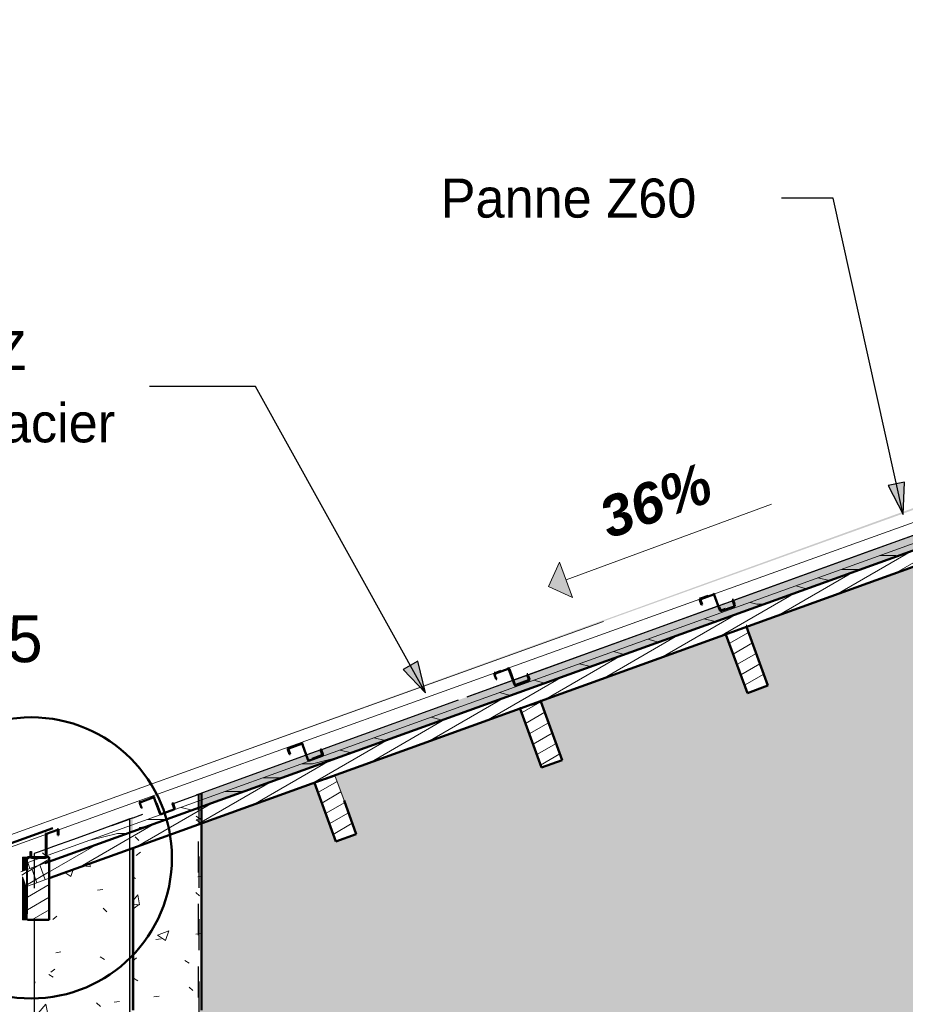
# Model space of a CAD drawing. Header units: metres. Extents: x -9.3 to 14.7, y 2.6 to 9.4.
# Tile 7 of 21: x -5.7 to -2.9, y 5.8 to 8.9. Entities that reach past the tile are written whole.
import ezdxf

# ---------------------------------------------------------------- set-up
doc = ezdxf.new("R2010")
doc.units = ezdxf.units.M
doc.linetypes.add('Tiret', pattern=[0.00635, 0.003175, -0.003175])
for name, color, linetype, lineweight in [('A-ANNO-NOTE', 131, 'Continuous', 9), ('A-DETL', 90, 'Continuous', 18), ('A-DETL-GENF', 92, 'Continuous', 18), ('A-DETL-MEDM', 33, 'Continuous', 50), ('A-ROOF', 132, 'Continuous', 18), ('A-ROOF-PATT', 132, 'Continuous', 18), ('A-WALL', 113, 'Continuous', 25), ('A-WALL-HDLN', 110, 'Tiret', 25), ('A-WALL-PATT', 111, 'Continuous', 25), ('G-ANNO-TEXT', 231, 'Continuous', 9), ('S-BEAM', 12, 'Continuous', 18), ('S-BEAM-HDLN', 1, 'Continuous', 18)]:
    doc.layers.add(name, color=color, linetype=linetype, lineweight=lineweight)
doc.styles.add('Arial_B_I_1', font='arialbi.ttf', dxfattribs={"height": 0.13})
doc.styles.add('Bodoni MT', font='BOD_R.TTF', dxfattribs={"height": 0.125})
doc.styles.add('Bodoni MT_B_I', font='BOD_BI.TTF', dxfattribs={"height": 0.15})
pattern_1 = [(50, (0.0451, 4.125), (0.364365, -0.031877), [0.0381, -0.4191]), (355, (0.0451, 4.125), (-0.070485, 0.382117), [0.03048, -0.33528]), (100.451, (0.07547, 4.122), (0.293886, 0.35023), [0.03238, -0.35618]), (46.184, (0.0451, 4.227), (0.54216, -0.084084), [0.05715, -0.62865]), (96.636, (0.0903, 4.22), (0.474805, 0.494854), [0.04857, -0.53427]), (351.184, (0.0451, 4.227), (0.47481, 0.494846), [0.04572, -0.50292]), (21, (0.0959, 4.201), (0.303226, -0.204528), [0.0381, -0.4191]), (326, (0.0959, 4.201), (0.123607, 0.368379), [0.03048, -0.33528]), (71.451, (0.12117, 4.184), (0.426833, 0.163839), [0.03238, -0.35618]), (37.5, (0.0451, 4.125), (0.0061807, 0.1691082), [0.01676, -0.31445, 0.01676, -0.3236, -0.33655]), (37.5, (0.0451, 4.125), (0.0061807, 0.1691082), [-0.67158, 0.01676, -0.31979]), (7.5, (0.0451, 4.125), (0.1336414, 0.200358), [0.01676, -0.17729, 0.01676, -0.30683, -0.12827]), (7.5, (0.0451, 4.125), (0.1336414, 0.200358), [-0.51765, 0.01676, -0.11151]), (327.5, (-0.06818, 4.125), (0.2711816, -0.0114606), [0.01676, -0.11024, 0.01676, -0.37948, -0.52578]), (327.5, (-0.06818, 4.125), (0.2711816, -0.0114606), [-0.52324, 0.01676, -0.50902]), (317.5, (-0.11898, 4.125), (0.296258, 0.050851), [0.01676, -0.14834, 0.01676, -0.24638, -0.37338]), (317.5, (-0.11898, 4.125), (0.296258, 0.050851), [-0.42824, 0.01676, -0.35662])]
pattern_2 = [(30, (0.0451, 4.125), (-0.0175, 0.03031089), [])]

# ---------------------------------------------------------------- blocks, each defined once
blk = doc.blocks.new('Pente - Pente-5017194-CCA_')
at = {"layer": 'A-ANNO-NOTE'}
blk.add_hatch(color=256, dxfattribs=at).paths.add_polyline_path([(-3.9225, 7.0807), (-3.9996, 7.1162), (-3.964, 7.1933)])
for p, q in [((-3.2865, 7.3793), (-3.9433, 7.137)), ((-3.964, 7.1933), (-3.9996, 7.1162)), ((-3.9225, 7.0807), (-3.964, 7.1933)), ((-3.9996, 7.1162), (-3.9225, 7.0807))]:
    blk.add_line(p, q, dxfattribs=at)

msp = doc.modelspace()

# ---------------------------------------------------------------- hatches: boundary and pattern name
at = {"layer": 'A-DETL-GENF'}
h = msp.add_hatch(dxfattribs=at)
h.set_pattern_fill('FP_43', style=0, pattern_type=2)
h.set_pattern_definition([(0, (0.0451, 4.125), (0, 0.889), [0.1778, -0.2667, 0.0889, -0.3556]), (0, (0.6674, 4.147), (0, 0.889), [0.1778, -0.7112]), (0, (0.5785, 4.192), (0, 0.889), [0.0889, -0.8001]), (0, (0.08955, 4.214), (0, 0.889), [0.04445, -0.6223, 0.04445, -0.1778]), (0, (0.4007, 4.258), (0, 0.889), [0.1778, -0.2667, 0.04445, -0.40005]), (0, (0.17845, 4.281), (0, 0.889), [0.13335, -0.75565]), (0, (0.4007, 4.303), (0, 0.889), [0.2667, -0.6223]), (0, (0.134, 4.325), (0, 0.889), [0.1778, -0.7112]), (0, (0.4896, 4.347), (0, 0.889), [0.4445, -0.4445]), (0, (0.2229, 4.392), (0, 0.889), [0.0889, -0.2667, 0.1778, -0.3556]), (0, (0.8452, 4.414), (0, 0.889), [0.1778, -0.7112]), (0, (0.6674, 4.436), (0, 0.889), [0.0889, -0.8001]), (0, (0.4896, 4.458), (0, 0.889), [0.0889, -0.8001]), (0, (0.0451, 4.481), (0, 0.889), [0.1778, -0.7112]), (0, (0.4896, 4.503), (0, 0.889), [0.1778, -0.7112]), (0, (0.4896, 4.547), (0, 0.889), [0.1778, -0.1778, 0.1778, -0.3556]), (0, (0.3118, 4.592), (0, 0.889), [0.0889, -0.4445, 0.1778, -0.1778]), (0, (0.4896, 4.614), (0, 0.889), [0.2667, -0.6223]), (0, (0.4896, 4.658), (0, 0.889), [0.1778, -0.7112]), (0, (0.134, 4.681), (0, 0.889), [0.2667, -0.3556, 0.0889, -0.1778]), (0, (0.134, 4.725), (0, 0.889), [0.4445, -0.4445]), (0, (0.6674, 4.747), (0, 0.889), [0.0889, -0.8001]), (0, (0.4007, 4.77), (0, 0.889), [0.1778, -0.7112]), (0, (0.2229, 4.792), (0, 0.889), [0.0889, -0.3556, 0.0889, -0.3556]), (0, (0.134, 4.814), (0, 0.889), [0.0889, -0.2667, 0.1778, -0.3556]), (0, (0.3118, 4.836), (0, 0.889), [0.0889, -0.4445, 0.0889, -0.2667]), (0, (0.4896, 4.858), (0, 0.889), [0.2667, -0.6223]), (0, (0.134, 4.903), (0, 0.889), [0.1778, -0.7112]), (0, (0.5785, 4.925), (0, 0.889), [0.0889, -0.8001]), (0, (0.7563, 4.947), (0, 0.889), [0.0889, -0.8001]), (14.036, (0.6674, 4.192), (0.889002, 1e-06), [0.09157, -3.574]), (14.036, (0.7563, 4.392), (0.889002, 1e-06), [0.09157, -3.574]), (14.036, (0.6674, 4.925), (0.889002, 1e-06), [0.09157, -3.574]), (14.036, (0.4007, 4.592), (0.889002, 1e-06), [0.09157, -3.574]), (14.036, (0.5785, 4.725), (0.889002, 1e-06), [0.09157, -3.574]), (14.036, (0.6674, 4.658), (0.889002, 1e-06), [0.09157, -3.574]), (14.036, (0.2229, 4.814), (0.889002, 1e-06), [0.09157, -3.574]), (14.036, (0.5785, 4.77), (0.889002, 1e-06), [0.09157, -3.574]), (14.036, (0.7563, 4.436), (0.889002, 1e-06), [0.18313, -3.482]), (14.036, (0.6674, 4.503), (0.889002, 1e-06), [0.18313, -3.482]), (14.036, (0.6674, 4.547), (0.889002, 1e-06), [0.18313, -3.482]), (165.964, (0.4007, 4.258), (-0.889002, 1e-06), [0.09157, -0.18313, 0.09157, -3.299]), (165.964, (0.2229, 4.392), (-0.889002, 1e-06), [0.09157, -3.574]), (165.964, (0.2229, 4.792), (-0.889002, 1e-06), [0.18313, -3.482]), (194.036, (0.6674, 4.147), (-0.889002, -1e-06), [0.09157, -3.574]), (345.964, (0.8452, 4.147), (0.889002, -1e-06), [0.09157, -3.574]), (345.964, (0.5785, 4.458), (0.889002, -1e-06), [0.09157, -3.574]), (345.964, (0.7563, 4.614), (0.889002, -1e-06), [0.09157, -3.574]), (345.964, (0.4007, 4.681), (0.889002, -1e-06), [0.09157, -3.574]), (345.964, (0.3118, 4.792), (0.889002, -1e-06), [0.09157, -3.574]), (345.964, (0.4007, 4.836), (0.889002, -1e-06), [0.09157, -3.574]), (345.964, (0.4007, 4.681), (0.889002, -1e-06), [0.09157, -3.574]), (345.964, (0.6674, 4.814), (0.889002, -1e-06), [0.36627, -3.299]), (345.964, (0.134, 4.214), (0.889002, -1e-06), [0.36627, -3.299]), (345.964, (0.2229, 4.281), (0.889002, -1e-06), [0.36627, -3.299]), (345.964, (0.3118, 4.325), (0.889002, -1e-06), [0.09157, -0.18313, 0.18313, -3.208]), (345.964, (0.3118, 4.392), (0.889002, -1e-06), [0.18313, -0.18313, 0.18313, -3.116]), (345.964, (0.2229, 4.481), (0.889002, -1e-06), [0.36627, -3.299]), (345.964, (0.134, 4.547), (0.889002, -1e-06), [0.36627, -3.299]), (345.964, (0.134, 4.592), (0.889002, -1e-06), [0.36627, -3.299]), (345.964, (0.7563, 4.858), (0.889002, -1e-06), [0.09157, -3.574]), (345.964, (0.8452, 4.947), (0.889002, -1e-06), [0.18313, -3.482]), (345.964, (0.3118, 4.903), (0.889002, -1e-06), [0.18313, -3.482]), (345.964, (0.2229, 4.125), (0.889002, -1e-06), [0.36627, -3.299]), (345.964, (0.7563, 4.747), (0.889002, -1e-06), [0.2747, -3.391]), (345.964, (0.8452, 4.681), (0.889002, -1e-06), [0.5494, -3.116])])
h.paths.add_polyline_path([(-5.59658, 6.23544), (-1.23662, 7.80723), (-1.24355, 7.82599), (-5.61761, 6.24912), (-5.59658, 6.24912)])
at = {"layer": 'A-ROOF-PATT'}
msp.add_hatch(color=256, dxfattribs=at).paths.add_polyline_path([(-5.86386, 6.27002), (-1.27303, 7.92207), (-1.27303, 7.93235), (-3.08232, 7.27639), (-5.83223, 6.28146)])
at = {"layer": 'A-WALL-PATT', "lineweight": 18}
h = msp.add_hatch(dxfattribs=at)
h.set_pattern_fill('FP_6', color=256, style=0, pattern_type=2)
h.set_pattern_definition([(50.001, (0.03023, 4.125), (0.364359, -0.031878), [0.0381, -0.4191]), (355, (0.03023, 4.125), (-0.070485, 0.382117), [0.03048, -0.33527]), (100.451, (0.0606, 4.122), (0.293874, 0.350237), [0.03238, -0.35618]), (46.185, (0.03023, 4.227), (0.54214, -0.084082), [0.05715, -0.62864]), (96.635, (0.0754, 4.22), (0.474804, 0.494845), [0.04857, -0.53427]), (351.184, (0.03023, 4.227), (0.4748, 0.494848), [0.04572, -0.50291]), (21, (0.08103, 4.201), (0.303217, -0.204532), [0.0381, -0.41909]), (325.999, (0.08103, 4.201), (0.1236, 0.368374), [0.03048, -0.33528]), (71.452, (0.1063, 4.184), (0.42682, 0.16385), [0.03238, -0.35618]), (37.501, (0.03023, 4.125), (0.0061777, 0.1691083), [0.01676, -0.31445, 0.01676, -0.32359, -0.33655]), (37.501, (0.03023, 4.125), (0.0061777, 0.1691083), [-0.67157, 0.01676, -0.31978]), (7.5, (0.03023, 4.125), (0.1336414, 0.200358), [0.01676, -0.17729, 0.01676, -0.30683, -0.12827]), (7.5, (0.03023, 4.125), (0.1336414, 0.200358), [-0.51764, 0.01676, -0.1115]), (327.499, (-0.08305, 4.125), (0.271173, -0.01146), [0.01676, -0.11023, 0.01676, -0.37947, -0.52577]), (327.499, (-0.08305, 4.125), (0.271173, -0.01146), [-0.52323, 0.01676, -0.50901]), (317.499, (-0.13385, 4.125), (0.2962514, 0.050852), [0.01676, -0.14833, 0.01676, -0.24638, -0.37338]), (317.499, (-0.13385, 4.125), (0.2962514, 0.050852), [-0.42824, 0.01676, -0.35661])])
h.paths.add_polyline_path([(-5.10967, 3.4), (2.36613, 3.4), (2.36613, 5.45), (3.06611, 5.45), (3.06611, 3.4), (5.26406, 3.4), (5.26406, 6.4849), (1.46493, 7.88633), (1.46463, 7.88592), (0.22493, 8.81782), (-0.00303, 8.6502), (0.11383, 8.48851), (0.0572, 8.44736), (-0.05983, 8.60844), (-0.44383, 8.32608), (-0.3273, 8.1657), (-0.3273, 8.15969), (-0.38393, 8.11855), (-0.50149, 8.28035), (-0.50149, 8.28368), (-0.87998, 8.00537), (-0.76831, 7.85168), (-0.76831, 7.84371), (-0.82494, 7.80256), (-0.94014, 7.96113), (-1.21393, 7.75981), (-1.21535, 7.76174), (-1.38568, 7.70034), (-1.31933, 7.51805), (-1.31933, 7.51121), (-1.38511, 7.48727), (-1.45352, 7.67589), (-2.04573, 7.46239), (-1.9783, 7.27639), (-1.9783, 7.27121), (-2.04408, 7.24727), (-2.11248, 7.43521), (-2.11248, 7.43832), (-2.7053, 7.22435), (-2.63852, 7.04087), (-2.63852, 7.03641), (-2.70429, 7.01247), (-2.7727, 7.20031), (-3.36463, 6.98652), (-3.29754, 6.80219), (-3.29754, 6.79858), (-3.36332, 6.77464), (-3.43173, 6.96273), (-4.0237, 6.74932), (-3.95587, 6.56296), (-3.95587, 6.56014), (-4.02165, 6.5362), (-4.09005, 6.72414), (-4.09005, 6.7254), (-4.68234, 6.51188), (-4.61432, 6.32501), (-4.61432, 6.32329), (-4.6801, 6.29935), (-4.7485, 6.48803), (-5.10967, 6.35783), (-5.10967, 5.76), (-5.11415, 5.76), (-5.11415, 4.79), (-5.10967, 4.79), (-5.10967, 3.41341)])
h.paths.add_polyline_path([(5.12206, 6.31873), (5.05628, 6.34267), (5.05628, 6.34494), (5.12469, 6.53288), (5.19047, 6.50894), (5.19047, 6.50666), (5.12289, 6.321)])
h.paths.add_polyline_path([(1.39378, 8.00172), (1.48715, 7.93154), (5.26406, 6.5382), (5.26406, 6.57848), (5.21336, 6.59706), (5.20839, 6.58407), (5.20798, 6.58588), (5.20632, 6.58407), (5.20326, 6.58394), (5.20326, 6.58102), (5.16285, 6.59572), (5.16285, 6.59864), (5.1606, 6.60071), (5.16046, 6.60377), (5.16443, 6.61499), (4.54341, 6.84251), (4.5376, 6.8277), (4.53508, 6.82654), (4.53343, 6.82677), (4.49155, 6.84245), (4.4904, 6.84494), (4.49063, 6.85085), (4.49416, 6.86056), (3.88787, 7.08218), (3.88168, 7.06632), (3.87916, 7.06517), (3.8775, 7.06539), (3.83562, 7.08107), (3.83448, 7.08357), (3.8347, 7.09091), (3.83833, 7.10086), (3.22858, 7.32428), (3.22226, 7.30808), (3.21974, 7.30692), (3.21809, 7.30714), (3.17621, 7.32282), (3.17506, 7.32532), (3.17529, 7.33423), (3.17824, 7.34272), (2.5687, 7.56607), (2.5626, 7.55047), (2.56009, 7.54932), (2.55843, 7.54954), (2.51655, 7.56522), (2.51541, 7.56772), (2.51563, 7.57866), (2.51751, 7.58483), (1.915, 7.80561), (1.90856, 7.78908), (1.90605, 7.78792), (1.90439, 7.78815), (1.86251, 7.80383), (1.86137, 7.80633), (1.86159, 7.81827), (1.86347, 7.8245), (1.5096, 7.95419), (1.44069, 8.00657), (1.42885, 7.99226), (1.42629, 7.992), (1.42479, 7.99273), (1.41329, 8.00172), (1.4034, 8.00172)])
h.paths.add_polyline_path([(-5.10967, 6.41098), (-1.2301, 7.80999), (0.20746, 8.86704), (0.22017, 8.88395), (0.22526, 8.88013), (0.23112, 8.88443), (0.24544, 8.86496), (1.39378, 8.00172), (1.41329, 8.00172), (1.38981, 8.0206), (1.38946, 8.02167), (1.38991, 8.03316), (1.39181, 8.03583), (1.39569, 8.04079), (0.99346, 8.34654), (0.98217, 8.33271), (0.97939, 8.33239), (0.97773, 8.33323), (0.94292, 8.36094), (0.94255, 8.36205), (0.94268, 8.36976), (0.94488, 8.373), (0.95001, 8.37956), (0.55714, 8.67808), (0.54731, 8.66604), (0.54731, 8.66755), (0.5444, 8.66611), (0.54169, 8.66686), (0.54169, 8.66481), (0.50781, 8.69128), (0.50781, 8.69333), (0.50637, 8.69624), (0.50712, 8.69895), (0.51552, 8.7097), (0.33664, 8.84558), (0.32748, 8.8344), (0.32748, 8.83591), (0.32457, 8.83447), (0.32186, 8.83522), (0.32186, 8.83317), (0.28798, 8.85964), (0.28798, 8.86169), (0.28654, 8.8646), (0.28798, 8.86819), (0.29501, 8.87719), (0.22548, 8.93), (0.15814, 8.88082), (0.16729, 8.86823), (0.16729, 8.8669), (0.168, 8.86393), (0.16523, 8.86046), (0.13044, 8.83576), (0.12864, 8.83533), (0.12518, 8.8381), (0.11632, 8.85028), (-0.06606, 8.71644), (-0.05762, 8.70482), (-0.05762, 8.7035), (-0.0569, 8.70052), (-0.05968, 8.69706), (-0.09458, 8.67233), (-0.09627, 8.67192), (-0.09973, 8.6747), (-0.10819, 8.68633), (-0.5007, 8.39969), (-0.49162, 8.3866), (-0.49212, 8.37857), (-0.49435, 8.37657), (-0.52985, 8.35148), (-0.53194, 8.3518), (-0.53241, 8.35198), (-0.53441, 8.35421), (-0.54431, 8.36784), (-0.94787, 8.07312), (-0.94078, 8.06277), (-0.94128, 8.05201), (-0.94351, 8.05001), (-0.97901, 8.02491), (-0.98109, 8.02524), (-0.98156, 8.02541), (-0.98356, 8.02764), (-0.99278, 8.04033), (-1.2505, 7.85212), (-1.42475, 7.78902), (-1.41949, 7.77386), (-1.41994, 7.76571), (-1.42073, 7.76464), (-1.42275, 7.76358), (-1.46449, 7.749), (-1.46572, 7.7494), (-1.46679, 7.75018), (-1.46785, 7.7522), (-1.47467, 7.77094), (-2.08865, 7.5486), (-2.08359, 7.534), (-2.08405, 7.52627), (-2.08483, 7.5252), (-2.08685, 7.52414), (-2.12859, 7.50956), (-2.12982, 7.50995), (-2.13089, 7.51074), (-2.13195, 7.51276), (-2.13843, 7.53057), (-2.7475, 7.31001), (-2.74382, 7.2999), (-2.74416, 7.29361), (-2.7469, 7.29148), (-2.78766, 7.27707), (-2.78987, 7.27736), (-2.792, 7.2801), (-2.79644, 7.29229), (-3.40754, 7.071), (-3.40347, 7.05982), (-3.40381, 7.05417), (-3.40654, 7.05204), (-3.44695, 7.03762), (-3.44951, 7.03792), (-3.45164, 7.04066), (-3.45626, 7.05335), (-4.06474, 6.83254), (-4.06071, 6.82146), (-4.06084, 6.81615), (-4.06378, 6.81383), (-4.10484, 6.79943), (-4.10675, 6.79972), (-4.10888, 6.80245), (-4.11357, 6.81533), (-4.72583, 6.59362), (-4.72118, 6.57918), (-4.72132, 6.57613), (-4.72426, 6.57381), (-4.76466, 6.55938), (-4.76723, 6.55969), (-4.76936, 6.56243), (-4.77432, 6.57606), (-5.114, 6.45256), (-5.10967, 6.45357), (-5.10967, 6.42719)])
h.paths.add_polyline_path([(4.46177, 6.56053), (4.39599, 6.58447), (4.39599, 6.58878), (4.4644, 6.77671), (4.53018, 6.75277), (4.52999, 6.74796), (4.46267, 6.563)])
h.paths.add_polyline_path([(-4.76466, 6.56123), (-4.76466, 6.5629), (-4.72426, 6.57761), (-4.72426, 6.57594), (-4.72313, 6.57697), (-4.72357, 6.5799), (-4.72853, 6.59264), (-4.7719, 6.57694), (-4.76619, 6.5613), (-4.76467, 6.56123)])
h.paths.add_polyline_path([(5.20394, 6.58582), (5.20588, 6.58633), (5.20651, 6.58701), (5.21054, 6.59809), (5.16735, 6.61392), (5.16285, 6.60115), (5.16354, 6.60052), (5.20376, 6.58588)])
h.paths.add_polyline_path([(3.80572, 6.80146), (3.73994, 6.8254), (3.73994, 6.83102), (3.80835, 7.01896), (3.87412, 6.99501), (3.87412, 6.9894), (3.80752, 6.80641)])
h.paths.add_polyline_path([(-4.10419, 6.80126), (-4.10419, 6.80351), (-4.06378, 6.81822), (-4.06378, 6.81596), (-4.06266, 6.817), (-4.0631, 6.81993), (-4.0675, 6.83201), (-4.11097, 6.81627), (-4.10675, 6.8047), (-4.10675, 6.80245), (-4.10552, 6.80131)])
h.paths.add_polyline_path([(4.53488, 6.83278), (4.53627, 6.83343), (4.53667, 6.83409), (4.54017, 6.8437), (4.4974, 6.85937), (4.4937, 6.84761), (4.53411, 6.8329)])
h.paths.add_polyline_path([(-3.44695, 7.03946), (-3.44695, 7.04186), (-3.40654, 7.05657), (-3.40634, 7.05436), (-3.40541, 7.05521), (-3.40586, 7.05814), (-3.41019, 7.07004), (-3.45361, 7.05431), (-3.44951, 7.04306), (-3.44951, 7.04066), (-3.44848, 7.03953)])
h.paths.add_polyline_path([(3.15082, 7.04339), (3.08505, 7.06734), (3.08505, 7.07515), (3.15345, 7.26309), (3.21923, 7.23915), (3.21923, 7.23133), (3.15202, 7.04669)])
h.paths.add_polyline_path([(3.87896, 7.07284), (3.88034, 7.07348), (3.88075, 7.07415), (3.88433, 7.084), (3.84203, 7.0995), (3.83778, 7.08766), (3.87819, 7.07296)])
h.paths.add_polyline_path([(2.42803, 7.30629), (2.42803, 7.31514), (2.49643, 7.50308), (2.56221, 7.47914), (2.56221, 7.47029), (2.49381, 7.28235), (2.46869, 7.29149)])
h.paths.add_polyline_path([(-2.78731, 7.2789), (-2.78731, 7.28195), (-2.7469, 7.29617), (-2.74669, 7.2938), (-2.74577, 7.29464), (-2.74621, 7.29758), (-2.75036, 7.30898), (-2.79358, 7.29333), (-2.78987, 7.28314), (-2.78987, 7.2801), (-2.78834, 7.27895)])
h.paths.add_polyline_path([(3.21954, 7.31615), (3.22093, 7.3168), (3.22133, 7.31747), (3.22437, 7.32582), (3.18257, 7.34113), (3.17881, 7.33081), (3.21877, 7.31627)])
h.paths.add_polyline_path([(1.8379, 7.52268), (1.77212, 7.54662), (1.77212, 7.55718), (1.84053, 7.74512), (1.90631, 7.72118), (1.90631, 7.71062), (1.83833, 7.52385)])
h.paths.add_polyline_path([(-2.12808, 7.51714), (-2.12725, 7.51726), (-2.0868, 7.53199), (-2.09113, 7.54455), (-2.09113, 7.5477), (-2.13472, 7.53192), (-2.12888, 7.51738), (-2.12835, 7.51721)])
h.paths.add_polyline_path([(2.55988, 7.56058), (2.56127, 7.56123), (2.56229, 7.56359), (2.56356, 7.56796), (2.52269, 7.58293), (2.51981, 7.57501), (2.55911, 7.5607)])
h.paths.add_polyline_path([(-1.46398, 7.75701), (-1.46315, 7.75712), (-1.42283, 7.7718), (-1.42702, 7.78399), (-1.42702, 7.7882), (-1.46572, 7.77418), (-1.46527, 7.75761), (-1.46425, 7.75707)])
h.paths.add_polyline_path([(-1.46572, 7.75831), (-1.46572, 7.77418), (-1.47082, 7.77234)])
h.paths.add_polyline_path([(1.28041, 7.76429), (1.2245, 7.80642), (1.2245, 7.81591), (1.34487, 7.97564), (1.40077, 7.93351), (1.40077, 7.92401), (1.28591, 7.77159)])
h.paths.add_polyline_path([(1.90585, 7.8002), (1.90723, 7.80085), (1.90764, 7.80151), (1.90952, 7.80762), (1.86895, 7.82233), (1.8661, 7.81451), (1.90508, 7.80032)])
h.paths.add_polyline_path([(1.42752, 8.00289), (1.42885, 8.00364), (1.4347, 8.01113), (1.40165, 8.03619), (1.39494, 8.0276), (1.42674, 8.00295)])
h.paths.add_polyline_path([(-0.97969, 8.03468), (-0.9783, 8.03504), (-0.94562, 8.05878), (-0.95247, 8.06902), (-0.95298, 8.06939), (-0.98744, 8.04422), (-0.97988, 8.03471)])
h.paths.add_polyline_path([(0.83328, 8.10239), (0.77701, 8.14403), (0.77701, 8.14965), (0.89598, 8.31042), (0.95225, 8.26876), (0.95225, 8.26316), (0.83328, 8.10239)])
h.paths.add_polyline_path([(0.98059, 8.34007), (0.98192, 8.34082), (0.98902, 8.34991), (0.95444, 8.37619), (0.94647, 8.36598), (0.97981, 8.34012)])
h.paths.add_polyline_path([(-0.53053, 8.35852), (-0.52914, 8.35888), (-0.49517, 8.38356), (-0.50332, 8.39478), (-0.50332, 8.39778), (-0.54027, 8.37079), (-0.53073, 8.35855)])
h.paths.add_polyline_path([(0.38909, 8.44095), (0.33246, 8.4821), (0.33246, 8.48408), (0.45002, 8.64588), (0.50665, 8.60474), (0.50665, 8.60276), (0.39053, 8.44293)])
h.paths.add_polyline_path([(0.5444, 8.66802), (0.54573, 8.66878), (0.55454, 8.68006), (0.51812, 8.70773), (0.50869, 8.69629), (0.50904, 8.69491), (0.54292, 8.66843)])
h.paths.add_polyline_path([(-0.09595, 8.6739), (-0.09447, 8.6747), (-0.09447, 8.67558), (-0.05968, 8.70083), (-0.05924, 8.70025), (-0.059, 8.70134), (-0.06009, 8.7035), (-0.06864, 8.71521), (-0.10569, 8.68762), (-0.09726, 8.67602), (-0.09726, 8.6747), (-0.09627, 8.67409)])
h.paths.add_polyline_path([(0.32457, 8.83638), (0.3259, 8.83714), (0.33404, 8.84755), (0.29761, 8.87522), (0.28886, 8.86465), (0.28921, 8.86327), (0.32309, 8.83679)])
h.paths.add_polyline_path([(0.12895, 8.8373), (0.13044, 8.83766), (0.13044, 8.83898), (0.16523, 8.86424), (0.16567, 8.86366), (0.16591, 8.86475), (0.16482, 8.8669), (0.15627, 8.87945), (0.11857, 8.85192), (0.12765, 8.83942), (0.12765, 8.8381), (0.12864, 8.83749)])
h = msp.add_hatch(dxfattribs=at)
h.set_pattern_fill('FP_2', color=256, style=0, pattern_type=2)
h.set_pattern_definition(pattern_1)
h.paths.add_polyline_path([(-5.10967, 3.4), (-5.10967, 4.79), (-5.32967, 4.79), (-5.32967, 3.4)])
h.paths.add_polyline_path([(-5.32967, 5.76), (-5.10967, 5.76), (-5.10967, 6.45363), (-5.32967, 6.37432), (-5.32967, 6.00817)])
h = msp.add_hatch(dxfattribs=at)
h.set_pattern_fill('FP_2', color=256, style=0, pattern_type=2)
h.set_pattern_definition(pattern_1)
h.paths.add_polyline_path([(-5.33845, 3.4), (-5.33845, 4.41004), (-5.41189, 4.41004), (-5.41189, 4.63004), (-5.33845, 4.63004), (-5.33845, 4.66074), (-5.64432, 4.64489), (-5.64432, 4.63004), (-5.56649, 4.63004), (-5.56649, 4.41004), (-5.64432, 4.41004), (-5.64432, 3.4)])
h.paths.add_polyline_path([(-5.33845, 3.63), (-5.33845, 3.63001), (-5.33845, 4.31721)])
h.paths.add_polyline_path([(-5.64432, 4.6469), (-5.34007, 4.66266), (-5.34007, 4.71832), (-5.33845, 4.71832), (-5.33845, 6.27535), (-5.59658, 6.18229), (-5.59658, 6.04912), (-5.64432, 6.04912), (-5.64432, 4.66266)])
h.paths.add_polyline_path([(-5.59658, 6.23544), (-5.33845, 6.3285), (-5.33845, 6.37179), (-5.60559, 6.27505), (-5.60559, 6.25161), (-5.60661, 6.24912), (-5.59658, 6.24912)])
h.paths.add_polyline_path([(-5.60959, 6.24961), (-5.6081, 6.25037), (-5.60759, 6.25161), (-5.60759, 6.27433), (-5.64432, 6.26102), (-5.64432, 6.25037), (-5.60959, 6.25019)])
h = msp.add_hatch(dxfattribs=at)
h.set_pattern_fill('FP_5', color=256, style=0, pattern_type=2)
h.set_pattern_definition([(89.813, (-5.33, 4.125), (0.0014159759, -0.0318747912), [0.02919, -0.32105]), (272.541, (-5.33, 4.125), (-0.000271, 0.3821137), [0.00266, -0.02925]), (90.041, (-5.329, 4.122), (0.0011393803, 0.350230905), [0.03184, -0.35027]), (89.787, (-5.33, 4.227), (0.0021074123, -0.0840884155), [0.04124, -0.45362]), (90.026, (-5.329, 4.22), (0.001845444, 0.4948508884), [0.04824, -0.53069]), (271.434, (-5.33, 4.227), (0.001846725, 0.494851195), [0.00701, -0.0771]), (89.42, (-5.329, 4.201), (0.0011796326, -0.2045324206), [0.01365, -0.1502]), (270.33, (-5.329, 4.201), (0.0004783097, 0.368378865), [0.01704, -0.18749]), (89.925, (-5.329, 4.184), (0.0016544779, 0.1638479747), [0.0307, -0.33768]), (89.71, (-5.33, 4.125), (2.59496e-05, 0.16911203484), [0.01021, -0.19143, 0.01021, -0.197, -0.20488]), (89.71, (-5.33, 4.125), (2.59496e-05, 0.16911203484), [-0.40883, 0.01021, -0.19468]), (88.31, (-5.33, 4.125), (0.000519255, 0.200361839), [0.00219, -0.02315, 0.00219, -0.04007, -0.01675]), (88.31, (-5.33, 4.125), (0.000519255, 0.200361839), [-0.0676, 0.00219, -0.01456]), (270.349, (-5.33, 4.125), (0.00104978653, -0.01145381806), [0.00901, -0.05923, 0.00901, -0.2039, -0.28251]), (270.349, (-5.33, 4.125), (0.00104978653, -0.01145381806), [-0.28114, 0.00901, -0.2735]), (270.243, (-5.33, 4.125), (0.00115432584, 0.050855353), [0.01133, -0.10022, 0.01133, -0.16645, -0.25225]), (270.243, (-5.33, 4.125), (0.00115432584, 0.050855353), [-0.28932, 0.01133, -0.24093])])
h.paths.add_polyline_path([(-5.32967, 3.4), (-5.32967, 4.79), (-5.33414, 4.79), (-5.33414, 5.76), (-5.32967, 5.76), (-5.32967, 6.27852), (-5.33845, 6.27535), (-5.33807, 4.63004), (-5.33311, 4.63004), (-5.33311, 4.41004), (-5.33845, 4.41004), (-5.33845, 3.4), (-5.33414, 3.4)])
h.paths.add_polyline_path([(-5.33845, 6.3285), (-5.32967, 6.33167), (-5.32967, 6.37432), (-5.33845, 6.37179)])
at = {"layer": 'G-ANNO-TEXT', "lineweight": 25}
for points in [[(-2.86486, 7.34675), (-2.86028, 7.45018), (-2.91261, 7.43861)], [(-4.39262, 6.776), (-4.41778, 6.87642), (-4.46462, 6.85039)]]:
    msp.add_hatch(color=7, dxfattribs=at).paths.add_polyline_path(points)
at = {"layer": 'S-BEAM'}
h = msp.add_hatch(dxfattribs=at)
h.set_pattern_fill('FP_9', color=55, style=0, pattern_type=2)
h.set_pattern_definition(pattern_2)
h.paths.add_polyline_path([(-5.59329, 6.18348), (-1.21481, 7.76194), (-1.23177, 7.80898), (-5.61025, 6.23051), (-5.60629, 6.21954)])
h = msp.add_hatch(dxfattribs=at)
h.set_pattern_fill('FP_9', color=55, style=0, pattern_type=2)
h.set_pattern_definition(pattern_2)
h.paths.add_polyline_path([(-5.59658, 6.18229), (-5.59329, 6.18348), (-5.59658, 6.1926), (-5.59658, 6.18348)])
h.paths.add_polyline_path([(-1.21481, 7.76194), (-1.21201, 7.76295), (-1.21948, 7.78366), (-1.22569, 7.79211), (-1.21611, 7.76554)])
h = msp.add_hatch(dxfattribs=at)
h.set_pattern_fill('FP_9', color=55, style=0, pattern_type=2)
h.set_pattern_definition(pattern_2)
h.paths.add_polyline_path([(-3.36332, 6.77464), (-3.29754, 6.79858), (-3.36595, 6.98652), (-3.43173, 6.96257), (-3.39208, 6.85365)])
h = msp.add_hatch(dxfattribs=at)
h.set_pattern_fill('FP_26', color=55, style=0, pattern_type=2)
h.set_pattern_definition([(20.039, (-1.274, 7.749), (0.0164140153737, 0.00604009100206), [])])
h.paths.add_polyline_path([(-4.09005, 6.72414), (-4.02428, 6.74848), (-4.02428, 6.74912), (-4.09005, 6.72494), (-4.09005, 6.72454)])
h = msp.add_hatch(dxfattribs=at)
h.set_pattern_fill('FP_9', color=55, style=0, pattern_type=2)
h.set_pattern_definition(pattern_2)
h.paths.add_polyline_path([(-4.02165, 6.5362), (-3.95587, 6.56014), (-4.02428, 6.74808), (-4.09005, 6.72414), (-4.03062, 6.56085)])
h = msp.add_hatch(dxfattribs=at)
h.set_pattern_fill('FP_9', color=55, style=0, pattern_type=2)
h.set_pattern_definition(pattern_2)
h.paths.add_polyline_path([(-4.6801, 6.29935), (-4.61432, 6.32329), (-4.68273, 6.51123), (-4.7485, 6.48728), (-4.72799, 6.43091)])
h = msp.add_hatch(dxfattribs=at)
h.set_pattern_fill('FP_42', color=55, style=0, pattern_type=2)
h.set_pattern_definition([(89.615, (-5.666, 4.125), (-0.00047366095, -0.03030750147), [])])
h.paths.add_polyline_path([(-5.67115, 6.04912), (-5.66658, 6.04912), (-5.66658, 6.24912), (-5.68212, 6.24912), (-5.68212, 6.20461), (-5.66906, 6.20931), (-5.66906, 6.15616), (-5.67082, 6.15553), (-5.68212, 6.18687), (-5.68212, 6.04912), (-5.67814, 6.04912)])
h = msp.add_hatch(dxfattribs=at)
h.set_pattern_fill('FP_9', color=55, style=0, pattern_type=2)
h.set_pattern_definition(pattern_2)
h.paths.add_polyline_path([(-5.66658, 6.04912), (-5.59658, 6.04912), (-5.59658, 6.24912), (-5.66658, 6.24912), (-5.66658, 6.21954)])
h = msp.add_hatch(dxfattribs=at)
h.set_pattern_fill('FP_9', color=55, style=0, pattern_type=2)
h.set_pattern_definition(pattern_2)
h.paths.add_polyline_path([(-5.67082, 6.15553), (-5.66906, 6.15616), (-5.66906, 6.20931), (-5.68778, 6.20257)])

# ---------------------------------------------------------------- linework, layer by layer
at = {"layer": 'A-DETL'}
for p, q in [((-1.2434, 7.82604), (-5.66522, 6.23196)), ((-5.65843, 6.21314), (-1.23662, 7.80723)), ((-5.66522, 6.23196), (-5.65843, 6.21314))]:
    msp.add_line(p, q, dxfattribs=at)
at = {"layer": 'A-DETL-MEDM'}
for p, q in [((-5.5856, 6.34216), (-5.7834, 6.27085)), ((-5.32828, 5.76), (-5.32828, 6.27902))]:
    msp.add_line(p, q, dxfattribs=at)
msp.add_circle((-5.65413, 6.24723), 0.45, dxfattribs=at)
at = {"layer": 'A-ROOF', "flags": 128}
for points in [[(-5.86391, 6.23), (-5.35381, 6.41357), (-4.84372, 6.59713), (-4.33362, 6.78069), (-3.82352, 6.96426), (-3.31342, 7.14782), (-2.80333, 7.33138), (-2.29323, 7.51495), (-1.78313, 7.69851), (-1.27303, 7.88207)], [(-3.82352, 7.00426), (-4.33362, 6.82069), (-4.84372, 6.63713), (-5.35381, 6.45357), (-5.86391, 6.27)]]:
    msp.add_lwpolyline(points, dxfattribs=at)
at = {"layer": 'A-WALL'}
for p, q in [((-3.45365, 7.05466), (-3.41031, 7.07036)), ((-3.41019, 7.07004), (-3.45361, 7.05431)), ((-4.25948, 6.76272), (-4.11365, 6.81555)), ((-4.11357, 6.81533), (-4.25882, 6.76273)), ((-4.11098, 6.81652), (-4.06758, 6.83224)), ((-4.0675, 6.83201), (-4.11097, 6.81627)), ((-4.72825, 6.59274), (-4.77244, 6.57674)), ((-4.77432, 6.57606), (-5.11834, 6.45149)), ((-5.11668, 6.4519), (-5.114, 6.45256)), ((-5.114, 6.45256), (-5.1114, 6.4532)), ((-5.3961, 6.35097), (-5.33931, 6.37154)), ((-5.33406, 6.37306), (-5.33845, 6.37179)), ((-5.33845, 6.3285), (-5.33845, 6.37179)), ((-5.33091, 6.37396), (-5.33406, 6.37306)), ((-5.60759, 6.27433), (-5.64432, 6.26102)), ((-5.33845, 4.71832), (-5.33845, 6.27535)), ((-5.64432, 6.26103), (-5.64432, 6.26104)), ((-5.64432, 6.26102), (-5.64432, 6.25037)), ((-5.64432, 6.04912), (-5.64432, 4.6469))]:
    msp.add_line(p, q, dxfattribs=at)
at = {"layer": 'A-WALL', "lineweight": 50}
msp.add_line((-5.10967, 5.76), (-5.10967, 6.45363), dxfattribs=at)
at = {"layer": 'A-WALL', "flags": 128}
for points in [[(-3.40758, 7.07135), (-3.39977, 7.07418), (-2.96992, 7.22991), (-2.79658, 7.2927)], [(-2.79644, 7.29229), (-2.96954, 7.22961), (-3.3993, 7.07398), (-3.40754, 7.071)], [(-4.06491, 6.83321), (-3.82963, 6.91845), (-3.45638, 7.05367)], [(-3.45626, 7.05335), (-3.82906, 6.91836), (-4.06489, 6.83296)], [(-4.28799, 6.75217), (-4.68858, 6.60711), (-4.72583, 6.59362)], [(-5.33845, 6.37179), (-5.39963, 6.34964), (-5.4608, 6.32748), (-5.52197, 6.30533), (-5.58315, 6.28318), (-5.60559, 6.27505)]]:
    msp.add_lwpolyline(points, dxfattribs=at)
at = {"layer": 'A-WALL'}
for points in [[(-5.1252, 6.44977), (-5.12354, 6.45019), (-5.12188, 6.4506), (-5.12022, 6.45102)], [(-5.33931, 6.37154), (-5.3408, 6.37111), (-5.34228, 6.37068), (-5.34377, 6.37024)]]:
    msp.add_open_spline(points, degree=3, dxfattribs=at)
at = {"layer": 'A-WALL-HDLN'}
for p, q in [((-3.41026, 7.07038), (-3.40763, 7.07133)), ((-3.40758, 7.07098), (-3.41014, 7.07005)), ((-3.45633, 7.05369), (-3.4537, 7.05464)), ((-3.45366, 7.0543), (-3.45621, 7.05337)), ((-4.11361, 6.81557), (-4.11102, 6.81651)), ((-4.11101, 6.81626), (-4.11352, 6.81535)), ((-4.06754, 6.83226), (-4.06495, 6.8332)), ((-4.06494, 6.83294), (-4.06745, 6.83203)), ((-4.72588, 6.5936), (-4.7282, 6.59276)), ((-4.77249, 6.57672), (-4.77427, 6.57608)), ((-5.1192, 3.4), (-5.1192, 6.45127)), ((-5.11834, 6.45149), (-5.11834, 3.4)), ((-5.11788, 6.4516), (-5.11668, 6.4519)), ((-5.1114, 6.4532), (-5.10967, 6.45363)), ((-5.32967, 6.37432), (-5.33091, 6.37396)), ((-5.33845, 6.2754), (-5.33845, 6.32845)), ((-5.60563, 6.27504), (-5.60754, 6.27434)), ((-5.64432, 6.26103), (-5.64432, 6.26104)), ((-5.64432, 6.25032), (-5.64432, 6.04917))]:
    msp.add_line(p, q, dxfattribs=at)
at = {"layer": 'A-WALL-HDLN', "flags": 128}
msp.add_lwpolyline([(-5.10967, 6.45363), (-5.183, 6.42719), (-5.25634, 6.40076), (-5.32967, 6.37432)], dxfattribs=at)
at = {"layer": 'A-WALL-HDLN'}
for points in [[(-5.12022, 6.45102), (-5.11988, 6.4511), (-5.11954, 6.45119), (-5.1192, 6.45127)], [(-5.34377, 6.37024), (-5.34425, 6.3701), (-5.34473, 6.36996), (-5.3452, 6.36983)]]:
    msp.add_open_spline(points, degree=3, dxfattribs=at)
at = {"layer": 'G-ANNO-TEXT', "color": 250, "lineweight": 25}
for p, q in [((-3.46292, 8.359), (-3.46629, 8.359)), ((-3.0886, 8.359), (-3.46292, 8.359)), ((-2.86486, 7.34675), (-3.0886, 8.359)), ((-4.9372, 7.75575), (-5.27606, 7.75575)), ((-4.39262, 6.776), (-4.9372, 7.75575)), ((-2.86028, 7.45018), (-2.91261, 7.43861)), ((-2.91261, 7.43861), (-2.86486, 7.34675)), ((-2.86486, 7.34675), (-2.86028, 7.45018)), ((-4.41778, 6.87642), (-4.46462, 6.85039)), ((-4.39262, 6.776), (-4.41778, 6.87642)), ((-4.46462, 6.85039), (-4.39262, 6.776))]:
    msp.add_line(p, q, dxfattribs=at)
at = {"layer": 'S-BEAM', "lineweight": 50}
for p, q in [((-1.23177, 7.80898), (-5.32967, 6.33167)), ((-3.38634, 6.97909), (-1.21481, 7.76194)), ((-3.51522, 7.07208), (-3.50975, 7.05705)), ((-3.50787, 7.05773), (-3.51334, 7.07276)), ((-3.4887, 7.08599), (-3.51283, 7.07721)), ((-3.51215, 7.07533), (-3.47174, 7.09004)), ((-3.46918, 7.08884), (-3.45139, 7.03998)), ((-3.40894, 7.07245), (-3.41082, 7.07177)), ((-3.41082, 7.07177), (-3.40535, 7.05673)), ((-3.40441, 7.06001), (-3.40894, 7.07245)), ((-3.50975, 7.05705), (-3.50787, 7.05773)), ((-3.44951, 7.04066), (-3.45329, 7.05103)), ((-3.43273, 7.04464), (-3.44695, 7.03946)), ((-3.44627, 7.03759), (-3.40586, 7.05229)), ((-5.32967, 6.27852), (-3.38634, 6.97909)), ((-3.36595, 6.98652), (-3.39827, 6.97475)), ((-3.29754, 6.79858), (-3.36595, 6.98652)), ((-3.43173, 6.96257), (-3.36332, 6.77464)), ((-4.15144, 6.84578), (-4.17007, 6.839)), ((-4.16939, 6.83712), (-4.12898, 6.85183)), ((-4.12642, 6.85063), (-4.10863, 6.80177)), ((-4.10675, 6.80245), (-4.12454, 6.85132)), ((-4.17246, 6.83387), (-4.16699, 6.81884)), ((-4.16699, 6.81884), (-4.16511, 6.81952)), ((-4.06378, 6.81596), (-4.10419, 6.80126)), ((-4.10351, 6.79938), (-4.0631, 6.81408)), ((-4.06806, 6.83356), (-4.06259, 6.81853)), ((-4.06618, 6.83425), (-4.06721, 6.83387)), ((-4.06071, 6.81921), (-4.0647, 6.83016)), ((-3.36332, 6.77464), (-3.29754, 6.79858)), ((-4.02428, 6.74808), (-4.05481, 6.73697)), ((-3.95587, 6.56014), (-4.02428, 6.74808)), ((-4.09005, 6.72414), (-4.02165, 6.5362)), ((-4.83294, 6.59385), (-4.82747, 6.57881)), ((-4.82559, 6.57949), (-4.83106, 6.59453)), ((-4.79014, 6.61368), (-4.83055, 6.59897)), ((-4.82986, 6.59709), (-4.78946, 6.6118)), ((-4.78689, 6.6106), (-4.76911, 6.56174)), ((-4.72853, 6.59354), (-4.72306, 6.5785)), ((-4.72118, 6.57918), (-4.72666, 6.59422)), ((-4.82747, 6.57881), (-4.82559, 6.57949)), ((-4.76398, 6.55935), (-4.72357, 6.57406)), ((-4.72426, 6.57594), (-4.75506, 6.56473)), ((-4.02165, 6.5362), (-3.95587, 6.56014)), ((-4.68273, 6.51123), (-4.71245, 6.50041)), ((-4.7485, 6.48728), (-4.6801, 6.29935)), ((-5.30405, 6.42532), (-5.26364, 6.44002)), ((-5.26433, 6.4419), (-5.27144, 6.43931)), ((-5.26108, 6.43883), (-5.24329, 6.38996)), ((-4.61432, 6.32329), (-4.65349, 6.43091)), ((-5.30712, 6.42207), (-5.30165, 6.40703)), ((-5.30165, 6.40703), (-5.29977, 6.40772)), ((-5.24141, 6.39065), (-5.25314, 6.42286)), ((-5.23817, 6.38757), (-5.19776, 6.40228)), ((-5.20167, 6.42214), (-5.20272, 6.42176)), ((-5.20272, 6.42176), (-5.2022, 6.42032)), ((-5.20218, 6.42028), (-5.19725, 6.40672)), ((-5.20032, 6.421), (-5.20084, 6.42244)), ((-5.19537, 6.40741), (-5.2003, 6.42096)), ((-5.60497, 6.32437), (-5.56962, 6.33723)), ((-5.56859, 6.33619), (-5.56859, 6.32019)), ((-5.56659, 6.32019), (-5.56659, 6.33619)), ((-5.32967, 6.33167), (-5.61025, 6.23051)), ((-5.60759, 6.32337), (-5.60759, 6.25161)), ((-5.60559, 6.25161), (-5.60559, 6.32321)), ((-5.56859, 6.32019), (-5.56659, 6.32019)), ((-4.6801, 6.29935), (-4.61432, 6.32329)), ((-5.59329, 6.18348), (-5.32967, 6.27852)), ((-5.59658, 6.24912), (-5.66658, 6.24912)), ((-5.65659, 6.26761), (-5.65659, 6.25161)), ((-5.65459, 6.25161), (-5.65459, 6.26761)), ((-5.65259, 6.24761), (-5.60959, 6.24761)), ((-5.59658, 6.04912), (-5.59658, 6.24912)), ((-5.66658, 6.04912), (-5.59658, 6.04912))]:
    msp.add_line(p, q, dxfattribs=at)
at = {"layer": 'S-BEAM'}
for p, q in [((-3.51546, 7.07671), (-3.51546, 7.07345)), ((-3.50787, 7.05773), (-3.50787, 7.062)), ((-3.40894, 7.07245), (-3.40894, 7.07673)), ((-3.40323, 7.05605), (-3.40323, 7.0612)), ((-4.17271, 6.83831), (-4.17271, 6.83524)), ((-4.06047, 6.81784), (-4.06047, 6.82269)), ((-3.29754, 6.79858), (-3.29754, 6.80219)), ((-4.02428, 6.74808), (-4.02428, 6.74912)), ((-4.83318, 6.60048), (-4.83318, 6.59521)), ((-4.72666, 6.59422), (-4.72666, 6.59721)), ((-4.82559, 6.57949), (-4.82559, 6.58248)), ((-4.72094, 6.57782), (-4.72094, 6.58174)), ((-3.95587, 6.56014), (-3.95587, 6.56296)), ((-5.30736, 6.42694), (-5.30736, 6.42344)), ((-5.20272, 6.42176), (-5.20272, 6.42375)), ((-5.19513, 6.40604), (-5.19513, 6.40755)), ((-5.56659, 6.33619), (-5.56659, 6.33721)), ((-4.61432, 6.32329), (-4.61432, 6.32501)), ((-5.65659, 6.26895), (-5.65659, 6.26761)), ((-5.68778, 6.20257), (-5.66906, 6.20931)), ((-5.59658, 6.18229), (-5.59329, 6.18348)), ((-5.67082, 6.15553), (-5.66906, 6.15616))]:
    msp.add_line(p, q, dxfattribs=at)
at = {"layer": 'S-BEAM', "lineweight": 50}
for centre, radius, start, end in [((-3.47106, 7.08816), 0.004, 20.00506, 110), ((-3.51146, 7.07345), 0.004, 110.00243, 200), ((-3.51146, 7.07345), 0.002, 110.00003, 200), ((-3.47106, 7.08816), 0.002, 19.99997, 110), ((-3.44763, 7.04134), 0.004, 199.99997, 290), ((-3.44763, 7.04134), 0.002, 199.99997, 290), ((-3.40723, 7.05605), 0.002, 290.00003, 20), ((-3.40723, 7.05605), 0.004, 290.00003, 20), ((-4.16871, 6.83524), 0.004, 110.00002, 200), ((-4.1283, 6.84995), 0.004, 19.99998, 110), ((-4.1283, 6.84995), 0.002, 19.99998, 110), ((-4.16871, 6.83524), 0.002, 110.00002, 200), ((-4.06447, 6.81784), 0.002, 290.00002, 20), ((-4.06447, 6.81784), 0.004, 290.00002, 19.99708), ((-4.10488, 6.80314), 0.004, 199.99998, 290), ((-4.10488, 6.80314), 0.002, 199.99998, 290), ((-4.82918, 6.59521), 0.004, 110.00252, 200), ((-4.82918, 6.59521), 0.002, 110.00001, 200), ((-4.78877, 6.60992), 0.004, 19.99999, 110), ((-4.78877, 6.60992), 0.002, 19.99999, 110), ((-4.76535, 6.56311), 0.004, 199.99999, 290), ((-4.76535, 6.56311), 0.002, 199.99999, 290), ((-4.72494, 6.57782), 0.002, 290.00001, 20), ((-4.72494, 6.57782), 0.004, 290.00001, 19.99844), ((-5.26296, 6.43814), 0.004, 20.00082, 110), ((-5.26296, 6.43814), 0.002, 19.99999, 110), ((-5.30336, 6.42344), 0.004, 110.0042, 200), ((-5.30336, 6.42344), 0.002, 110.00001, 200), ((-5.19913, 6.40604), 0.002, 290.00001, 20), ((-5.19913, 6.40604), 0.004, 290.00001, 20), ((-5.23953, 6.39133), 0.004, 199.99999, 290), ((-5.23953, 6.39133), 0.002, 199.99999, 290), ((-5.56964, 6.33619), 0.00304, 360, 97.92653), ((-5.56964, 6.33619), 0.00104, 360, 89.3025), ((-5.60346, 6.32282), 0.00416, 127.34134, 172.44275), ((-5.60346, 6.32282), 0.00216, 134.16202, 169.5011), ((-5.65259, 6.25161), 0.004, 180, 270), ((-5.65259, 6.25161), 0.002, 180, 270), ((-5.60959, 6.25161), 0.002, 270, 0), ((-5.60959, 6.25161), 0.004, 270, 0)]:
    msp.add_arc(centre, radius, start, end, dxfattribs=at)
at = {"layer": 'S-BEAM-HDLN', "linetype": 'Tiret'}
for p, q in [((-3.47242, 7.09191), (-3.48865, 7.08601)), ((-3.51546, 7.08098), (-3.51546, 7.07671)), ((-3.4533, 7.05108), (-3.4673, 7.08952)), ((-3.41082, 7.07177), (-3.41082, 7.07604)), ((-3.40347, 7.05742), (-3.4044, 7.05997)), ((-3.40323, 7.0612), (-3.40323, 7.06358)), ((-3.40654, 7.05417), (-3.43269, 7.04466)), ((-3.40158, 6.97355), (-3.43173, 6.96257)), ((-3.43173, 6.96902), (-3.43173, 6.96257)), ((-3.36595, 6.98652), (-3.36595, 6.99296)), ((-4.17271, 6.84233), (-4.17271, 6.83831)), ((-4.12983, 6.85365), (-4.15139, 6.8458)), ((-4.16511, 6.81952), (-4.17058, 6.83456)), ((-4.16511, 6.81952), (-4.16511, 6.82354)), ((-4.06806, 6.83356), (-4.06806, 6.83758)), ((-4.06726, 6.83385), (-4.06806, 6.83356)), ((-4.06618, 6.83425), (-4.06618, 6.83827)), ((-4.06471, 6.83021), (-4.06618, 6.83425)), ((-4.06047, 6.82269), (-4.06047, 6.82493)), ((-3.29754, 6.80219), (-3.29754, 6.80502)), ((-4.02428, 6.74912), (-4.02428, 6.7531)), ((-4.05486, 6.73695), (-4.09005, 6.72414)), ((-4.09005, 6.72916), (-4.09005, 6.72414)), ((-4.76723, 6.56243), (-4.78501, 6.61129)), ((-4.72853, 6.59354), (-4.72853, 6.59652)), ((-4.72666, 6.59422), (-4.72853, 6.59354)), ((-4.75511, 6.56471), (-4.76466, 6.56123)), ((-4.72094, 6.58174), (-4.72094, 6.58308)), ((-3.95587, 6.56296), (-3.95587, 6.56516)), ((-4.71249, 6.50039), (-4.7485, 6.48728)), ((-4.68273, 6.51123), (-4.68273, 6.51431)), ((-4.65351, 6.43095), (-4.68273, 6.51123)), ((-4.7485, 6.49037), (-4.7485, 6.48728)), ((-5.27149, 6.43929), (-5.30473, 6.4272)), ((-5.25316, 6.42291), (-5.2592, 6.43951)), ((-5.29977, 6.40772), (-5.30524, 6.42275)), ((-5.29977, 6.40772), (-5.29977, 6.40971)), ((-5.19844, 6.40416), (-5.23885, 6.38945)), ((-5.20084, 6.42244), (-5.20162, 6.42216)), ((-5.20084, 6.42244), (-5.20084, 6.42443)), ((-5.19513, 6.40755), (-5.19513, 6.40954)), ((-5.57006, 6.3392), (-5.60599, 6.32613)), ((-5.57006, 6.34055), (-5.57006, 6.3392)), ((-5.56659, 6.33721), (-5.56659, 6.33856)), ((-5.60759, 6.32471), (-5.60759, 6.32352)), ((-5.60599, 6.32747), (-5.60599, 6.32613)), ((-5.60559, 6.32453), (-5.60559, 6.32336)), ((-4.61432, 6.32501), (-4.61432, 6.32637)), ((-5.68212, 6.24912), (-5.66658, 6.24912)), ((-5.66658, 6.24912), (-5.66658, 6.04912)), ((-5.65459, 6.26761), (-5.65659, 6.26761)), ((-5.65459, 6.26895), (-5.65459, 6.26761)), ((-5.60959, 6.24961), (-5.65259, 6.24961)), ((-5.66902, 6.20933), (-5.65351, 6.21492)), ((-5.65347, 6.21494), (-5.6103, 6.2305)), ((-5.63651, 6.1679), (-5.65347, 6.21494)), ((-5.60986, 6.1775), (-5.62682, 6.22454)), ((-5.63651, 6.1679), (-5.59663, 6.18228)), ((-5.66902, 6.15618), (-5.63656, 6.16788)), ((-5.66658, 6.04912), (-5.68212, 6.04912))]:
    msp.add_line(p, q, dxfattribs=at)

# ---------------------------------------------------------------- block references
at = {"layer": 'A-ANNO-NOTE'}
msp.add_blockref('Pente - Pente-5017194-CCA_', (0, 0), dxfattribs=at)

# ---------------------------------------------------------------- next in the draw order: texts
at = {"layer": 'A-ANNO-NOTE', "insert": (-3.85026, 7.38961), "char_height": 0.13, "width": 0.4369197, "attachment_point": 1, "rotation": 20.24953, "style": 'Arial_B_I_1', "bg_fill": 3, "box_fill_scale": 1.25, "bg_fill_color": 256, "bg_fill_true_color": 13158600, "bg_fill_transparency": 0}
msp.add_mtext('36%', dxfattribs=at)
at = {"layer": 'G-ANNO-TEXT', "color": 7, "lineweight": 25, "char_height": 0.125, "attachment_point": 1, "style": 'Bodoni MT', "bg_fill": 3, "box_fill_scale": 1.25, "bg_fill_color": 256, "bg_fill_true_color": 13158600, "bg_fill_transparency": 0}
for s, insert, width in [('Panne Z60', (-4.34442, 8.4215), 1.0582275), ('Couverture tôle MAUKA BRIZZ', (-7.98306, 7.93366), 3.2748934), ('type 1000P acier', (-6.6403, 7.70215), 1.6474678)]:
    msp.add_mtext(s, dxfattribs=dict(at, insert=insert, width=width))
at = {"layer": 'G-ANNO-TEXT', "color": 1, "insert": (-6.63221, 7.02362), "char_height": 0.15, "width": 1.5232063, "attachment_point": 1, "style": 'Bodoni MT_B_I', "bg_fill": 3, "box_fill_scale": 1.25, "bg_fill_color": 256, "bg_fill_true_color": 13158600, "bg_fill_transparency": 0}
msp.add_mtext('DETAIL D5', dxfattribs=at)

doc.saveas('drawing.dxf')
